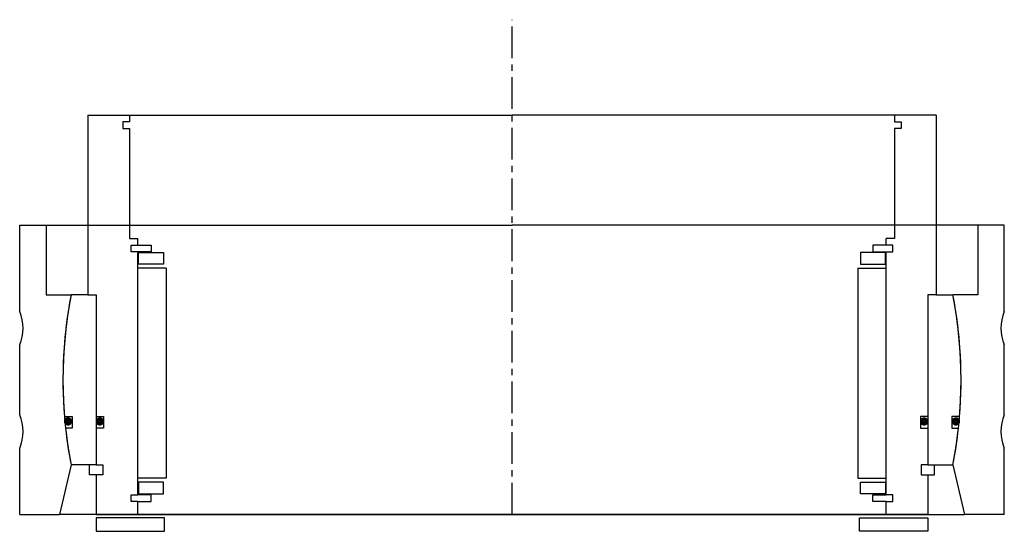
# Model space of a CAD drawing. Header units: millimetres. Extents: x -148 to 148, y -5 to 149.
import ezdxf

# ---------------------------------------------------------------- set-up
doc = ezdxf.new("R2010")
doc.units = ezdxf.units.MM
doc.header["$LTSCALE"] = 0.3
doc.header["$MEASUREMENT"] = 0
doc.linetypes.add('CENTER', pattern=[50.8, 31.75, -6.35, 6.35, -6.35])
doc.layers.get('0').update_dxf_attribs({"linetype": 'CONTINUOUS'})
doc.layers.add('Center', color=1, linetype='CENTER')

# ---------------------------------------------------------------- blocks, each defined once
blk = doc.blocks.new('house4S210')
for p, q in [((-148, 20.5), (-148, 46.5)), ((-148, 46.5), (-140, 46.5)), ((-140, 46.5), (0, 46.5)), ((-140, 46.5), (-140, 25.5)), ((140, 46.5), (0, 46.5)), ((140, 46.5), (140, 25.5)), ((148, 46.5), (140, 46.5)), ((148, 20.5), (148, 46.5)), ((-140, 25.5), (-132.57, 25.5)), ((140, 25.5), (132.57, 25.5)), ((-148, -10.5), (-148, 10.5)), ((148, -10.5), (148, 10.5)), ((-148, -40.5), (-148, -20.5)), ((148, -40.5), (148, -20.5)), ((-132.57, -25.5), (-136, -40.5)), ((132.57, -25.5), (136, -40.5)), ((-148, -40.5), (-136, -40.5)), ((0, -40.5), (-136, -40.5)), ((0, -40.5), (136, -40.5)), ((148, -40.5), (136, -40.5))]:
    blk.add_line(p, q)
for centre, radius, start, end in [((0, 0), 135, 169.1121, 190.8879), ((0, 0), 135, 349.1121, 10.8879), ((-160, 15.5), 13, 337.3801, 22.6199), ((160, 15.5), 13, 157.3801, 202.6199), ((-160, -15.5), 13, 337.3801, 22.6199), ((160, -15.5), 13, 157.3801, 202.6199)]:
    blk.add_arc(centre, radius, start, end)
blk = doc.blocks.new('innerhouse-4S208')
for p, q in [((-127.5, 79.5), (-115, 79.5)), ((-127.5, 79.5), (-127.5, 25.5)), ((-115, 77.5), (-117, 77.5)), ((-117, 77.5), (-117, 75.5)), ((-115, 79.5), (0, 79.5)), ((-115, 79.5), (-115, 77.5)), ((115, 79.5), (0, 79.5)), ((127.5, 79.5), (115, 79.5)), ((115, 79.5), (115, 77.5)), ((115, 77.5), (117, 77.5)), ((117, 77.5), (117, 75.5)), ((127.5, 79.5), (127.5, 25.5)), ((-117, 75.5), (-115, 75.5)), ((-115, 75.5), (-115, 42.5)), ((115, 75.5), (115, 42.5)), ((117, 75.5), (115, 75.5)), ((-115, 42.5), (-112.5, 42.5)), ((-112.5, 40.5), (-112.5, 42.5)), ((115, 42.5), (112.5, 42.5)), ((112.5, 40.5), (112.5, 42.5)), ((-114.5, 40.5), (-112.5, 40.5)), ((-114.5, 38.5), (-114.5, 40.5)), ((-112.5, 38.5), (-114.5, 38.5)), ((-112.5, 40.5), (-108.5, 40.5)), ((-112.5, -34.5), (-112.5, 38.5)), ((-108.5, 38.5), (-112.5, 38.5)), ((-108.5, 40.5), (-108.5, 38.5)), ((108.5, 40.5), (108.5, 38.5)), ((112.5, 40.5), (108.5, 40.5)), ((108.5, 38.5), (112.5, 38.5)), ((114.5, 40.5), (112.5, 40.5)), ((112.5, -34.5), (112.5, 38.5)), ((112.5, 38.5), (114.5, 38.5)), ((114.5, 38.5), (114.5, 40.5)), ((-112.25, 38.25), (-104.75, 38.25)), ((-112.25, 34.75), (-112.25, 38.25)), ((-104.75, 38.25), (-104.75, 34.75)), ((112.25, 38.25), (104.75, 38.25)), ((104.75, 38.25), (104.75, 34.75)), ((112.25, 34.75), (112.25, 38.25)), ((-104, 33.5), (-112.5, 33.5)), ((-104.75, 34.75), (-112.25, 34.75)), ((-104, 33.5), (-104, -29.5)), ((104, 33.5), (104, -29.5)), ((104, 33.5), (112.5, 33.5)), ((104.75, 34.75), (112.25, 34.75)), ((-127.5, 25.5), (-132.57, 25.5)), ((-127.5, 25.5), (-125, 25.5)), ((-125, 25.5), (-125, -25.5)), ((-125, 25.5), (-125, -11)), ((125, 25.5), (125, -11)), ((125, 25.5), (125, -25.5)), ((127.5, 25.5), (125, 25.5)), ((127.5, 25.5), (132.57, 25.5)), ((-134.55, -11), (-132.2, -11)), ((-132.2, -11), (-132.2, -14.5)), ((-125, -11), (-122.8, -11)), ((-122.8, -11), (-122.8, -14.5)), ((125, -11), (122.8, -11)), ((122.8, -11), (122.8, -14.5)), ((134.55, -11), (132.2, -11)), ((132.2, -11), (132.2, -14.5)), ((-132.2, -14.5), (-134.22, -14.5)), ((-125, -14.5), (-125, -25.5)), ((-122.8, -14.5), (-125, -14.5)), ((122.8, -14.5), (125, -14.5)), ((125, -14.5), (125, -25.5)), ((132.2, -14.5), (134.22, -14.5)), ((-125, -25.5), (-132.57, -25.5)), ((-127, -28.5), (-127, -25.5)), ((-125, -25.5), (-123, -25.5)), ((-123, -25.5), (-123, -28.5)), ((123, -25.5), (123, -28.5)), ((125, -25.5), (123, -25.5)), ((125, -25.5), (132.57, -25.5)), ((127, -28.5), (127, -25.5)), ((-125, -28.5), (-127, -28.5)), ((-125, -28.5), (-125, -40.5)), ((-123, -28.5), (-125, -28.5)), ((-104, -29.5), (-112.5, -29.5)), ((104, -29.5), (112.5, -29.5)), ((123, -28.5), (125, -28.5)), ((125, -28.5), (125, -40.5)), ((125, -28.5), (127, -28.5)), ((-104.75, -30.75), (-112.25, -30.75)), ((-112.25, -30.75), (-112.25, -34.25)), ((-104.75, -34.25), (-104.75, -30.75)), ((104.75, -30.75), (112.25, -30.75)), ((104.75, -34.25), (104.75, -30.75)), ((112.25, -30.75), (112.25, -34.25)), ((-114.5, -34.5), (-112.5, -34.5)), ((-114.5, -36.5), (-114.5, -34.5)), ((-108.5, -34.5), (-112.5, -34.5)), ((-112.25, -34.25), (-104.75, -34.25)), ((-108.5, -36.5), (-108.5, -34.5)), ((112.25, -34.25), (104.75, -34.25)), ((108.5, -34.5), (112.5, -34.5)), ((108.5, -36.5), (108.5, -34.5)), ((114.5, -34.5), (112.5, -34.5)), ((114.5, -36.5), (114.5, -34.5)), ((-112.5, -36.5), (-114.5, -36.5)), ((-112.5, -40.5), (-112.5, -36.5)), ((-112.5, -36.5), (-108.5, -36.5)), ((112.5, -36.5), (108.5, -36.5)), ((112.5, -40.5), (112.5, -36.5)), ((112.5, -36.5), (114.5, -36.5)), ((-125, -40.5), (-112.5, -40.5)), ((-112.5, -40.5), (0, -40.5)), ((112.5, -40.5), (0, -40.5)), ((125, -40.5), (112.5, -40.5)), ((-104.5, -41.5), (-125, -41.5)), ((-125, -41.5), (-125, -45.5)), ((-104.5, -45.5), (-104.5, -41.5)), ((104.5, -41.5), (125, -41.5)), ((104.5, -45.5), (104.5, -41.5)), ((125, -41.5), (125, -45.5)), ((-125, -45.5), (-104.5, -45.5)), ((125, -45.5), (104.5, -45.5))]:
    blk.add_line(p, q)
at = {"const_width": 1.2}
for points in [[(-132.81, -12.5, -1), (-134.11, -12.5, -1)], [(-123.26, -12.5, -1), (-124.56, -12.5, -1)], [(123.26, -12.5, 1), (124.56, -12.5, 1)], [(132.81, -12.5, 1), (134.11, -12.5, 1)]]:
    blk.add_lwpolyline(points, format="xyb", close=True, dxfattribs=at)
for start, end in [(169.1121, 184.6737), (355.3263, 10.8879), (186.1659, 190.8879), (349.1121, 353.8341)]:
    blk.add_arc((0, 0), 135, start, end)
at = {"layer": 'Center'}
blk.add_line((0, -40.5), (0, 108.19), dxfattribs=at)

msp = doc.modelspace()

# ---------------------------------------------------------------- block references
for name in ['innerhouse-4S208', 'house4S210']:
    msp.add_blockref(name, (0, 40.5))

doc.saveas('drawing.dxf')
